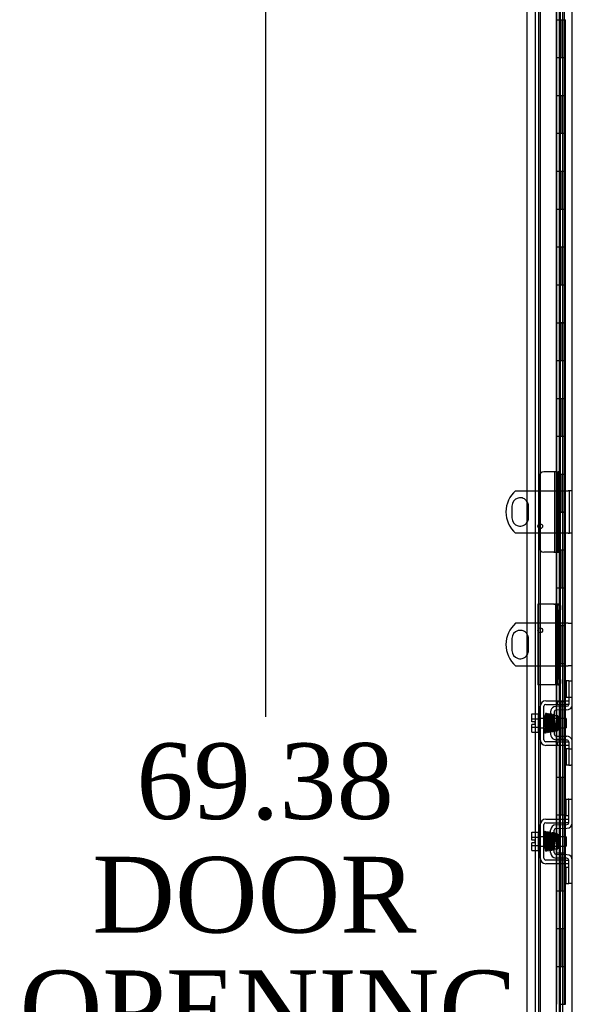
# Model space of a CAD drawing. Header units: inches. Extents: x 2 to 538, y -2 to 358.
# Tile 25 of 43: x 231 to 246, y 179 to 205. Entities that reach past the tile are written whole.
import ezdxf
from ezdxf.enums import TextEntityAlignment as Align
from ezdxf.lldxf.tags import DXFTag

# ---------------------------------------------------------------- set-up
doc = ezdxf.new("R2010")
doc.units = ezdxf.units.IN
doc.header["$MEASUREMENT"] = 0
for name, color, linetype in [('COM40153-2', 7, 'Continuous'), ('COM51496-2', 7, 'Continuous'), ('COM51497', 7, 'Continuous'), ('COM51498', 7, 'Continuous'), ('COM55595-3', 7, 'Continuous'), ('COM55597-3', 7, 'Continuous'), ('COM55607-2', 7, 'Continuous'), ('COM55730', 7, 'Continuous'), ('COM70220', 7, 'Continuous'), ('COM71182-2', 7, 'Continuous'), ('Default', 7, 'Continuous'), ('SCC19011', 7, 'Continuous'), ('SPR20280', 7, 'Continuous'), ('WAF25367', 7, 'Continuous')]:
    doc.layers.add(name, color=color, linetype=linetype)
doc.styles.add('SEACAD_Times_New_Roman', font='times.ttf')
tags = doc.linetypes.add('HIDDEN2', pattern=[0.1875, 0.125, -0.0625]).pattern_tags.tags
tags[6:7] = [DXFTag(74, 4), DXFTag(75, 0), DXFTag(340, '0'), DXFTag(46, 0.0), DXFTag(50, 0.0), DXFTag(44, 0.0), DXFTag(45, 0.0)]
tags[4:5] = [DXFTag(74, 4), DXFTag(75, 0), DXFTag(340, '0'), DXFTag(46, 0.0), DXFTag(50, 0.0), DXFTag(44, 0.0), DXFTag(45, 0.0)]
doc.dimstyles.new('HAMMOND_(STH_-_540x360)', dxfattribs={"dimtxt": 2, "dimasz": 2.5, "dimexe": 1, "dimexo": 1, "dimgap": 0.5, "dimtad": 0, "dimtih": 1, "dimtoh": 1, "dimzin": 0, "dimdsep": 46, "dimtxsty": 'SEACAD_Times_New_Roman', "dimblk1": '_SE_FILLED', "dimblk2": '_SE_FILLED', "dimsah": 1, "dimcen": 1, "dimadec": 0, "dimazin": 0, "dimtfac": 0.8, "dimtofl": 0, "dimtmove": 0, "dimatfit": 3, "dimfxl": 0, "dimtolj": 1, "dimtzin": 0, "dimarcsym": 0})

# ---------------------------------------------------------------- blocks, each defined once
blk = doc.blocks.new('SE2')
at = {"layer": 'COM40153-2', "color": 7, "linetype": 'HIDDEN2'}
for p, q in [((245.063, 189.947), (245.063, 187.822)), ((245.488, 189.947), (245.063, 189.947)), ((245.488, 189.947), (245.593, 189.947)), ((245.593, 189.947), (245.593, 189.918)), ((245.593, 189.947), (245.663, 189.947)), ((245.593, 189.804), (245.593, 189.918)), ((245.593, 189.804), (245.593, 189.47)), ((245.663, 189.918), (245.663, 189.947)), ((245.663, 189.918), (245.663, 189.804)), ((245.663, 189.47), (245.663, 189.804)), ((245.593, 189.47), (245.593, 188.299)), ((245.593, 189.47), (245.663, 189.47)), ((245.663, 189.47), (245.663, 188.299)), ((245.593, 188.299), (245.593, 187.965)), ((245.593, 188.299), (245.663, 188.299)), ((245.663, 187.965), (245.663, 188.299)), ((245.488, 187.822), (245.063, 187.822)), ((245.507, 187.822), (245.488, 187.822)), ((245.593, 187.852), (245.593, 187.965)), ((245.593, 187.852), (245.593, 187.822)), ((245.593, 187.822), (245.663, 187.822)), ((245.663, 187.965), (245.663, 187.852)), ((245.663, 187.822), (245.663, 187.852))]:
    blk.add_line(p, q, dxfattribs=at)
at = {"layer": 'COM51496-2', "color": 7, "linetype": 'HIDDEN2'}
for p, q in [((245.488, 193.448), (245.226, 193.448)), ((245.545, 193.448), (245.488, 193.448)), ((245.663, 191.323), (245.663, 193.448)), ((245.101, 191.448), (245.101, 193.323)), ((245.488, 191.323), (245.226, 191.323)), ((245.488, 191.323), (245.663, 191.323))]:
    blk.add_line(p, q, dxfattribs=at)
for centre, start, end in [((245.226, 193.323), 90, 180), ((245.226, 191.448), 180, 270)]:
    blk.add_arc(centre, 0.125, start, end, dxfattribs=at)
at = {"layer": 'COM51497', "color": 7, "linetype": 'HIDDEN2'}
for p, q in [((245.13, 186.366), (245.13, 187.257)), ((245.225, 186.366), (245.225, 187.257)), ((245.273, 187.4), (245.528, 187.4)), ((245.273, 187.305), (245.528, 187.305)), ((245.528, 187.4), (245.588, 187.4)), ((245.528, 187.305), (245.588, 187.305)), ((245.588, 187.4), (245.755, 187.4)), ((245.588, 187.305), (245.588, 187.4)), ((245.588, 187.305), (245.755, 187.305)), ((245.755, 187.4), (245.88, 187.4)), ((245.88, 187.305), (245.755, 187.305)), ((245.88, 187.343), (245.88, 187.305)), ((245.528, 186.318), (245.273, 186.318)), ((245.528, 186.223), (245.273, 186.223)), ((245.528, 186.318), (245.588, 186.318)), ((245.588, 186.223), (245.528, 186.223)), ((245.588, 186.318), (245.755, 186.318)), ((245.588, 186.223), (245.588, 186.318)), ((245.755, 186.223), (245.588, 186.223)), ((245.755, 186.318), (245.88, 186.318)), ((245.88, 186.223), (245.755, 186.223)), ((245.88, 186.318), (245.88, 186.28)), ((245.13, 183.241), (245.13, 184.132)), ((245.225, 183.241), (245.225, 184.132)), ((245.273, 184.275), (245.755, 184.275)), ((245.273, 184.18), (245.755, 184.18)), ((245.755, 184.275), (245.88, 184.275)), ((245.88, 184.18), (245.755, 184.18)), ((245.755, 183.193), (245.273, 183.193)), ((245.755, 183.098), (245.273, 183.098)), ((245.755, 183.193), (245.88, 183.193)), ((245.88, 183.098), (245.755, 183.098))]:
    blk.add_line(p, q, dxfattribs=at)
for centre, radius, start, end in [((245.273, 187.257), 0.143, 90, 180), ((245.273, 187.257), 0.048, 90, 180), ((245.273, 186.366), 0.143, 180, 270), ((245.273, 186.366), 0.048, 180, 270), ((245.273, 184.132), 0.143, 90, 180), ((245.273, 184.132), 0.048, 90, 180), ((245.273, 183.241), 0.143, 180, 270), ((245.273, 183.241), 0.048, 180, 270)]:
    blk.add_arc(centre, radius, start, end, dxfattribs=at)
at = {"layer": 'COM51498', "color": 7, "linetype": 'HIDDEN2'}
for p, q in [((245.883, 187.927), (245.816, 187.927)), ((245.816, 187.927), (245.816, 187.49)), ((245.883, 187.927), (245.883, 187.49)), ((245.883, 187.927), (245.934, 187.927)), ((245.934, 187.927), (245.975, 187.927)), ((245.883, 187.49), (245.816, 187.49)), ((245.88, 187.49), (245.88, 187.343)), ((245.934, 187.49), (245.883, 187.49)), ((245.975, 187.49), (245.934, 187.49)), ((245.544, 187.251), (245.49, 187.24)), ((245.833, 187.256), (245.544, 187.251)), ((245.403, 187.108), (245.403, 186.514)), ((245.498, 187.108), (245.498, 186.514)), ((245.593, 187.006), (245.498, 187.006)), ((245.835, 187.161), (245.546, 187.156)), ((245.593, 187.006), (245.593, 186.616)), ((245.498, 186.616), (245.593, 186.616)), ((245.546, 186.466), (245.835, 186.461)), ((245.49, 186.383), (245.544, 186.371)), ((245.544, 186.371), (245.833, 186.366)), ((245.88, 186.28), (245.88, 186.133)), ((245.883, 186.133), (245.816, 186.133)), ((245.816, 186.133), (245.816, 185.696)), ((245.883, 186.133), (245.883, 185.696)), ((245.883, 186.133), (245.934, 186.133)), ((245.934, 186.133), (245.975, 186.133)), ((245.883, 185.696), (245.816, 185.696)), ((245.883, 185.696), (245.934, 185.696)), ((245.975, 185.696), (245.934, 185.696)), ((245.816, 184.365), (245.816, 184.802)), ((245.816, 184.802), (245.866, 184.802)), ((245.88, 184.802), (245.866, 184.802)), ((245.88, 184.552), (245.88, 184.802)), ((245.88, 184.802), (245.975, 184.802)), ((245.866, 184.365), (245.816, 184.365)), ((245.866, 184.365), (245.88, 184.365)), ((245.88, 184.179), (245.88, 184.552)), ((245.544, 184.126), (245.833, 184.131)), ((245.403, 183.389), (245.403, 183.983)), ((245.498, 183.389), (245.498, 183.983)), ((245.593, 183.881), (245.498, 183.881)), ((245.546, 184.031), (245.835, 184.036)), ((245.593, 183.881), (245.593, 183.491)), ((245.498, 183.491), (245.593, 183.491)), ((245.835, 183.336), (245.546, 183.341)), ((245.833, 183.241), (245.544, 183.246)), ((245.88, 182.821), (245.88, 183.193)), ((245.816, 182.571), (245.816, 183.008)), ((245.816, 183.008), (245.866, 183.008)), ((245.88, 183.008), (245.866, 183.008)), ((245.88, 182.571), (245.88, 182.821)), ((245.816, 182.571), (245.866, 182.571)), ((245.866, 182.571), (245.88, 182.571)), ((245.975, 182.571), (245.88, 182.571))]:
    blk.add_line(p, q, dxfattribs=at)
for centre, radius, start, end in [((245.546, 187.108), 0.143, 113.3335, 180), ((245.832, 187.304), 0.048, 271, 0), ((245.832, 187.304), 0.143, 271, 333.0918), ((245.832, 187.304), 0.143, 333.0918, 0), ((245.546, 187.108), 0.048, 91, 180), ((245.546, 186.514), 0.143, 180, 246.6665), ((245.546, 186.514), 0.048, 180, 269), ((245.832, 186.318), 0.143, 26.9082, 89), ((245.832, 186.318), 0.048, 0, 89), ((245.832, 186.318), 0.143, 0, 26.9082), ((245.546, 183.983), 0.143, 91, 180), ((245.832, 184.179), 0.048, 271, 0), ((245.832, 184.179), 0.143, 271, 0), ((245.546, 183.983), 0.048, 91, 180), ((245.546, 183.389), 0.143, 180, 269), ((245.546, 183.389), 0.048, 180, 269), ((245.832, 183.193), 0.143, 0, 89), ((245.832, 183.193), 0.048, 0, 89)]:
    blk.add_arc(centre, radius, start, end, dxfattribs=at)
at = {"layer": 'COM55595-3', "color": 7, "linetype": 'Continuous'}
for p, q in [((244.788, 150.234), (244.788, 220.535)), ((245.558, 150.186), (245.558, 220.583))]:
    blk.add_line(p, q, dxfattribs=at)
at = {"layer": 'COM55595-3', "color": 7, "linetype": 'HIDDEN2'}
for p, q in [((245.663, 193.448), (245.663, 219.61)), ((245.663, 193.448), (245.594, 193.448)), ((245.594, 193.448), (245.594, 191.322)), ((245.594, 191.322), (245.663, 191.322)), ((245.663, 151.159), (245.663, 191.322))]:
    blk.add_line(p, q, dxfattribs=at)
at = {"layer": 'COM55597-3', "color": 7, "linetype": 'HIDDEN2'}
for p, q in [((245.507, 193.448), (245.507, 191.322)), ((245.599, 193.448), (245.599, 191.322)), ((245.663, 191.322), (245.663, 193.448)), ((245.599, 189.948), (245.507, 189.948)), ((245.545, 187.822), (245.545, 189.948)), ((245.594, 187.822), (245.594, 189.948)), ((245.659, 189.948), (245.599, 189.948)), ((245.659, 189.948), (245.663, 189.948)), ((245.593, 187.822), (245.507, 187.822)), ((245.663, 187.822), (245.663, 187.822))]:
    blk.add_line(p, q, dxfattribs=at)
at = {"layer": 'COM55607-2', "color": 7, "linetype": 'HIDDEN2'}
for p, q in [((245.082, 219.384), (245.082, 151.384)), ((245.627, 219.384), (245.627, 151.384)), ((245.727, 151.384), (245.727, 219.384)), ((245.677, 204.385), (245.677, 205.384)), ((245.719, 204.385), (245.719, 205.384)), ((245.764, 205.384), (245.794, 205.384)), ((245.794, 204.384), (245.794, 205.384)), ((245.622, 204.385), (245.677, 204.385)), ((245.667, 204.385), (245.794, 204.385)), ((245.667, 203.385), (245.667, 204.384)), ((245.764, 204.384), (245.794, 204.384)), ((245.789, 204.384), (245.789, 203.385)), ((245.794, 203.385), (245.794, 204.384)), ((245.622, 203.385), (245.677, 203.385)), ((245.667, 203.385), (245.794, 203.385)), ((245.677, 202.385), (245.677, 203.384)), ((245.719, 202.385), (245.719, 203.384)), ((245.764, 203.384), (245.794, 203.384)), ((245.794, 202.384), (245.794, 203.384)), ((245.622, 202.385), (245.677, 202.385)), ((245.667, 202.385), (245.794, 202.385)), ((245.667, 201.385), (245.667, 202.384)), ((245.764, 202.384), (245.794, 202.384)), ((245.789, 202.384), (245.789, 201.385)), ((245.794, 201.385), (245.794, 202.384)), ((245.622, 201.385), (245.677, 201.385)), ((245.667, 201.385), (245.794, 201.385)), ((245.677, 200.385), (245.677, 201.384)), ((245.719, 200.385), (245.719, 201.384)), ((245.764, 201.384), (245.794, 201.384)), ((245.794, 200.384), (245.794, 201.384)), ((245.622, 200.385), (245.677, 200.385)), ((245.667, 200.385), (245.794, 200.385)), ((245.667, 199.385), (245.667, 200.384)), ((245.764, 200.384), (245.794, 200.384)), ((245.789, 200.384), (245.789, 199.385)), ((245.794, 199.385), (245.794, 200.384)), ((245.622, 199.385), (245.677, 199.385)), ((245.667, 199.385), (245.794, 199.385)), ((245.677, 198.385), (245.677, 199.384)), ((245.719, 198.385), (245.719, 199.384)), ((245.764, 199.384), (245.794, 199.384)), ((245.794, 198.384), (245.794, 199.384)), ((245.622, 198.385), (245.677, 198.385)), ((245.667, 198.385), (245.794, 198.385)), ((245.667, 197.385), (245.667, 198.384)), ((245.764, 198.384), (245.794, 198.384)), ((245.789, 198.384), (245.789, 197.385)), ((245.794, 197.385), (245.794, 198.384)), ((245.622, 197.385), (245.677, 197.385)), ((245.667, 197.385), (245.794, 197.385)), ((245.677, 196.385), (245.677, 197.384)), ((245.719, 196.385), (245.719, 197.384)), ((245.764, 197.384), (245.794, 197.384)), ((245.794, 196.384), (245.794, 197.384)), ((245.622, 196.385), (245.677, 196.385)), ((245.667, 196.385), (245.794, 196.385)), ((245.667, 195.385), (245.667, 196.384)), ((245.764, 196.384), (245.794, 196.384)), ((245.789, 196.384), (245.789, 195.385)), ((245.794, 195.385), (245.794, 196.384)), ((245.622, 195.385), (245.677, 195.385)), ((245.667, 195.385), (245.794, 195.385)), ((245.677, 194.385), (245.677, 195.384)), ((245.719, 194.385), (245.719, 195.384)), ((245.764, 195.384), (245.794, 195.384)), ((245.794, 194.384), (245.794, 195.384)), ((245.622, 194.385), (245.677, 194.385)), ((245.667, 194.385), (245.794, 194.385)), ((245.667, 193.385), (245.667, 194.384)), ((245.764, 194.384), (245.794, 194.384)), ((245.789, 194.384), (245.789, 193.385)), ((245.794, 193.385), (245.794, 194.384)), ((245.622, 193.385), (245.677, 193.385)), ((245.667, 193.385), (245.794, 193.385)), ((245.677, 192.385), (245.677, 193.384)), ((245.719, 192.385), (245.719, 193.384)), ((245.764, 193.384), (245.794, 193.384)), ((245.794, 192.384), (245.794, 193.384)), ((245.622, 192.385), (245.677, 192.385)), ((245.667, 192.385), (245.794, 192.385)), ((245.667, 191.385), (245.667, 192.384)), ((245.764, 192.384), (245.794, 192.384)), ((245.789, 192.384), (245.789, 191.385)), ((245.794, 191.385), (245.794, 192.384)), ((245.622, 191.385), (245.677, 191.385)), ((245.667, 191.385), (245.794, 191.385)), ((245.677, 190.385), (245.677, 191.384)), ((245.719, 190.385), (245.719, 191.384)), ((245.764, 191.384), (245.794, 191.384)), ((245.794, 190.384), (245.794, 191.384)), ((245.622, 190.385), (245.677, 190.385)), ((245.667, 190.385), (245.794, 190.385)), ((245.667, 189.385), (245.667, 190.384)), ((245.764, 190.384), (245.794, 190.384)), ((245.789, 190.384), (245.789, 189.385)), ((245.794, 189.385), (245.794, 190.384)), ((245.622, 189.385), (245.677, 189.385)), ((245.667, 189.385), (245.794, 189.385)), ((245.677, 188.385), (245.677, 189.384)), ((245.719, 188.385), (245.719, 189.384)), ((245.764, 189.384), (245.794, 189.384)), ((245.794, 188.384), (245.794, 189.384)), ((245.622, 188.385), (245.677, 188.385)), ((245.667, 188.385), (245.794, 188.385)), ((245.667, 187.385), (245.667, 188.384)), ((245.764, 188.384), (245.794, 188.384)), ((245.789, 188.384), (245.789, 187.385)), ((245.794, 187.385), (245.794, 188.384)), ((245.622, 187.385), (245.677, 187.385)), ((245.667, 187.385), (245.794, 187.385)), ((245.677, 186.385), (245.677, 187.384)), ((245.719, 186.385), (245.719, 187.384)), ((245.764, 187.384), (245.794, 187.384)), ((245.794, 186.384), (245.794, 187.384)), ((245.622, 186.385), (245.677, 186.385)), ((245.667, 186.385), (245.794, 186.385)), ((245.667, 185.385), (245.667, 186.384)), ((245.764, 186.384), (245.794, 186.384)), ((245.789, 186.384), (245.789, 185.385)), ((245.794, 185.385), (245.794, 186.384)), ((245.622, 185.385), (245.677, 185.385)), ((245.667, 185.385), (245.794, 185.385)), ((245.677, 184.385), (245.677, 185.384)), ((245.719, 184.385), (245.719, 185.384)), ((245.764, 185.384), (245.794, 185.384)), ((245.794, 184.384), (245.794, 185.384)), ((245.622, 184.385), (245.677, 184.385)), ((245.667, 184.385), (245.794, 184.385)), ((245.667, 183.385), (245.667, 184.384)), ((245.764, 184.384), (245.794, 184.384)), ((245.789, 184.384), (245.789, 183.385)), ((245.794, 183.385), (245.794, 184.384)), ((245.622, 183.385), (245.677, 183.385)), ((245.667, 183.385), (245.794, 183.385)), ((245.677, 182.385), (245.677, 183.384)), ((245.719, 182.385), (245.719, 183.384)), ((245.764, 183.384), (245.794, 183.384)), ((245.794, 182.384), (245.794, 183.384)), ((245.622, 182.385), (245.677, 182.385)), ((245.667, 182.385), (245.794, 182.385)), ((245.667, 181.385), (245.667, 182.384)), ((245.764, 182.384), (245.794, 182.384)), ((245.789, 182.384), (245.789, 181.385)), ((245.794, 181.385), (245.794, 182.384)), ((245.622, 181.385), (245.677, 181.385)), ((245.667, 181.385), (245.794, 181.385)), ((245.677, 180.385), (245.677, 181.384)), ((245.719, 180.385), (245.719, 181.384)), ((245.764, 181.384), (245.794, 181.384)), ((245.794, 180.384), (245.794, 181.384)), ((245.622, 180.385), (245.677, 180.385)), ((245.667, 180.385), (245.794, 180.385)), ((245.667, 179.385), (245.667, 180.384)), ((245.764, 180.384), (245.794, 180.384)), ((245.789, 180.384), (245.789, 179.385)), ((245.794, 179.385), (245.794, 180.384)), ((245.622, 179.385), (245.677, 179.385)), ((245.667, 179.385), (245.794, 179.385))]:
    blk.add_line(p, q, dxfattribs=at)
at = {"layer": 'COM55607-2', "color": 7, "linetype": 'Continuous'}
for p, q in [((245.56, 206.384), (245.56, 205.384)), ((245.764, 206.384), (245.764, 205.384)), ((245.56, 205.384), (245.56, 204.384)), ((245.56, 205.384), (245.764, 205.384)), ((245.56, 205.384), (245.764, 205.384)), ((245.764, 205.384), (245.764, 204.384)), ((245.56, 204.384), (245.764, 204.384)), ((245.56, 204.384), (245.764, 204.384)), ((245.56, 204.384), (245.56, 203.384)), ((245.764, 204.384), (245.764, 203.384)), ((245.56, 203.384), (245.56, 202.384)), ((245.56, 203.384), (245.764, 203.384)), ((245.56, 203.384), (245.764, 203.384)), ((245.764, 203.384), (245.764, 202.384)), ((245.56, 202.384), (245.764, 202.384)), ((245.56, 202.384), (245.764, 202.384)), ((245.56, 202.384), (245.56, 201.384)), ((245.764, 202.384), (245.764, 201.384)), ((245.56, 201.384), (245.56, 200.384)), ((245.56, 201.384), (245.764, 201.384)), ((245.56, 201.384), (245.764, 201.384)), ((245.764, 201.384), (245.764, 200.384)), ((245.56, 200.384), (245.764, 200.384)), ((245.56, 200.384), (245.764, 200.384)), ((245.56, 200.384), (245.56, 199.384)), ((245.764, 200.384), (245.764, 199.384)), ((245.56, 199.384), (245.56, 198.384)), ((245.56, 199.384), (245.764, 199.384)), ((245.56, 199.384), (245.764, 199.384)), ((245.764, 199.384), (245.764, 198.384)), ((245.56, 198.384), (245.764, 198.384)), ((245.56, 198.384), (245.764, 198.384)), ((245.56, 198.384), (245.56, 197.384)), ((245.764, 198.384), (245.764, 197.384)), ((245.56, 197.384), (245.56, 196.384)), ((245.56, 197.384), (245.764, 197.384)), ((245.56, 197.384), (245.764, 197.384)), ((245.764, 197.384), (245.764, 196.384)), ((245.56, 196.384), (245.764, 196.384)), ((245.56, 196.384), (245.764, 196.384)), ((245.56, 196.384), (245.56, 195.384)), ((245.764, 196.384), (245.764, 195.384)), ((245.56, 195.384), (245.56, 194.384)), ((245.56, 195.384), (245.764, 195.384)), ((245.56, 195.384), (245.764, 195.384)), ((245.764, 195.384), (245.764, 194.384)), ((245.56, 194.384), (245.764, 194.384)), ((245.56, 194.384), (245.764, 194.384)), ((245.56, 194.384), (245.56, 193.384)), ((245.764, 194.384), (245.764, 193.384)), ((245.56, 193.384), (245.56, 192.384)), ((245.56, 193.384), (245.764, 193.384)), ((245.56, 193.384), (245.764, 193.384)), ((245.764, 193.384), (245.764, 192.384)), ((245.56, 192.384), (245.764, 192.384)), ((245.56, 192.384), (245.764, 192.384)), ((245.56, 192.384), (245.56, 191.384)), ((245.764, 192.384), (245.764, 191.384)), ((245.56, 191.384), (245.56, 190.384)), ((245.56, 191.384), (245.764, 191.384)), ((245.56, 191.384), (245.764, 191.384)), ((245.764, 191.384), (245.764, 190.384)), ((245.56, 190.384), (245.764, 190.384)), ((245.56, 190.384), (245.764, 190.384)), ((245.56, 190.384), (245.56, 189.384)), ((245.764, 190.384), (245.764, 189.384)), ((245.56, 189.384), (245.56, 188.384)), ((245.56, 189.384), (245.764, 189.384)), ((245.56, 189.384), (245.764, 189.384)), ((245.764, 189.384), (245.764, 188.384)), ((245.56, 188.384), (245.764, 188.384)), ((245.56, 188.384), (245.764, 188.384)), ((245.56, 188.384), (245.56, 187.384)), ((245.764, 188.384), (245.764, 187.384)), ((245.56, 187.384), (245.56, 186.384)), ((245.56, 187.384), (245.764, 187.384)), ((245.56, 187.384), (245.764, 187.384)), ((245.764, 187.384), (245.764, 186.384)), ((245.56, 186.384), (245.764, 186.384)), ((245.56, 186.384), (245.764, 186.384)), ((245.56, 186.384), (245.56, 185.384)), ((245.764, 186.384), (245.764, 185.384)), ((245.56, 185.384), (245.56, 184.384)), ((245.56, 185.384), (245.764, 185.384)), ((245.56, 185.384), (245.764, 185.384)), ((245.764, 185.384), (245.764, 184.384)), ((245.56, 184.384), (245.764, 184.384)), ((245.56, 184.384), (245.764, 184.384)), ((245.56, 184.384), (245.56, 183.384)), ((245.764, 184.384), (245.764, 183.384)), ((245.56, 183.384), (245.56, 182.384)), ((245.56, 183.384), (245.764, 183.384)), ((245.56, 183.384), (245.764, 183.384)), ((245.764, 183.384), (245.764, 182.384)), ((245.56, 182.384), (245.764, 182.384)), ((245.56, 182.384), (245.764, 182.384)), ((245.56, 182.384), (245.56, 181.384)), ((245.764, 182.384), (245.764, 181.384)), ((245.56, 181.384), (245.56, 180.384)), ((245.56, 181.384), (245.764, 181.384)), ((245.56, 181.384), (245.764, 181.384)), ((245.764, 181.384), (245.764, 180.384)), ((245.56, 180.384), (245.764, 180.384)), ((245.56, 180.384), (245.764, 180.384)), ((245.56, 180.384), (245.56, 179.384)), ((245.764, 180.384), (245.764, 179.384))]:
    blk.add_line(p, q, dxfattribs=at)
at = {"layer": 'COM55730', "color": 7, "linetype": 'Continuous'}
for p, q in [((244.479, 192.947), (244.788, 192.947)), ((244.382, 192.541), (244.382, 192.229)), ((244.788, 191.822), (244.479, 191.822)), ((244.788, 189.447), (244.479, 189.447)), ((244.382, 189.041), (244.382, 188.729)), ((244.479, 188.322), (244.788, 188.322))]:
    blk.add_line(p, q, dxfattribs=at)
at = {"layer": 'COM55730', "color": 7, "linetype": 'HIDDEN2'}
for p, q in [((244.788, 192.947), (245.867, 192.947)), ((245.903, 192.947), (245.867, 192.947)), ((245.903, 191.822), (245.903, 192.947)), ((245.975, 192.947), (245.903, 192.947)), ((244.819, 192.229), (244.819, 192.541)), ((245.867, 191.822), (244.788, 191.822)), ((245.867, 191.822), (245.903, 191.822)), ((245.975, 191.822), (245.903, 191.822)), ((245.867, 189.447), (244.788, 189.447)), ((245.867, 189.447), (245.975, 189.447)), ((244.819, 188.729), (244.819, 189.041)), ((244.788, 188.322), (245.867, 188.322)), ((245.975, 188.322), (245.867, 188.322))]:
    blk.add_line(p, q, dxfattribs=at)
for centre in [(245.128, 192.01), (245.128, 189.26)]:
    blk.add_circle(centre, 0.0625, dxfattribs=at)
at = {"layer": 'COM55730', "color": 7, "linetype": 'Continuous'}
for centre, radius, start, end in [((244.975, 192.385), 0.75, 131.4096, 228.5904), ((244.6, 192.541), 0.219, 30.7475, 180), ((244.6, 192.229), 0.219, 180, 329.2525), ((244.975, 188.885), 0.75, 131.4096, 228.5904), ((244.6, 189.041), 0.219, 30.7475, 180), ((244.6, 188.729), 0.219, 180, 329.2525)]:
    blk.add_arc(centre, radius, start, end, dxfattribs=at)
at = {"layer": 'COM55730', "color": 7, "linetype": 'HIDDEN2'}
for centre, start, end in [((244.6, 192.541), 0, 30.7475), ((244.6, 192.229), 329.2525, 0), ((244.6, 189.041), 0, 30.7475), ((244.6, 188.729), 329.2525, 0)]:
    blk.add_arc(centre, 0.219, start, end, dxfattribs=at)
at = {"layer": 'COM70220', "color": 7, "linetype": 'HIDDEN2'}
blk.add_line((245.133, 150.705), (245.133, 219.852), dxfattribs=at)
at = {"layer": 'COM71182-2', "color": 7, "linetype": 'HIDDEN2'}
blk.add_line((245.008, 150.591), (245.008, 219.966), dxfattribs=at)
at = {"layer": 'COM71182-2', "color": 7, "linetype": 'Continuous'}
blk.add_line((245.975, 150.591), (245.975, 219.966), dxfattribs=at)
at = {"layer": 'SCC19011', "color": 7, "linetype": 'HIDDEN2'}
for p, q in [((244.904, 187.052), (245.085, 187.052)), ((244.904, 186.92), (244.904, 187.052)), ((244.904, 186.92), (245.085, 186.92)), ((244.904, 186.845), (244.904, 186.92)), ((244.999, 186.845), (244.904, 186.845)), ((244.904, 186.703), (244.904, 186.777)), ((244.999, 186.777), (244.904, 186.777)), ((244.904, 186.703), (245.085, 186.703)), ((244.904, 186.57), (244.904, 186.703)), ((244.999, 186.777), (244.999, 186.845)), ((245.817, 186.933), (245.085, 186.933)), ((245.085, 186.689), (245.817, 186.689)), ((245.817, 186.933), (245.817, 186.689)), ((244.904, 186.57), (245.085, 186.57)), ((244.904, 183.927), (245.085, 183.927)), ((244.904, 183.795), (244.904, 183.927)), ((244.904, 183.795), (245.085, 183.795)), ((244.904, 183.72), (244.904, 183.795)), ((244.999, 183.72), (244.904, 183.72)), ((244.904, 183.578), (244.904, 183.652)), ((244.999, 183.652), (244.904, 183.652)), ((244.904, 183.578), (245.085, 183.578)), ((244.904, 183.445), (244.904, 183.578)), ((244.999, 183.652), (244.999, 183.72)), ((245.817, 183.808), (245.085, 183.808)), ((245.085, 183.564), (245.817, 183.564)), ((245.817, 183.808), (245.817, 183.564)), ((244.904, 183.445), (245.085, 183.445))]:
    blk.add_line(p, q, dxfattribs=at)
at = {"layer": 'SPR20280', "color": 7, "linetype": 'HIDDEN2'}
for p, q in [((245.507, 186.811), (245.537, 186.811)), ((245.537, 183.686), (245.502, 183.686))]:
    blk.add_line(p, q, dxfattribs=at)
for centre, radius, start, end in [((250.175, 186.989), 4.954, 180.0627, 184.8324), ((250.147, 186.988), 4.891, 180.0417, 184.8553), ((250.175, 183.509), 4.954, 175.1676, 179.9373), ((245.357, 183.911), 0.0181, 0.2962, 180.6354), ((250.147, 183.51), 4.891, 179.5941, 179.9583)]:
    blk.add_arc(centre, radius, start, end, dxfattribs=at)
blk.add_ellipse((245.239, 186.984), major_axis=(0.0175, 0), ratio=0.707107, start_param=0.007092, end_param=3.171396, dxfattribs=at)
blk.add_ellipse((245.239, 183.514), major_axis=(0.0175, 0), ratio=0.707107, dxfattribs=at)
for points, knots in [([(245.262, 187.038), (245.261, 187.029), (245.26, 187.004), (245.258, 186.968), (245.257, 186.954)], [0.1067733, 0.1067733, 0.1067733, 0.1067733, 0.2186198, 0.288347, 0.288347, 0.288347, 0.288347]), ([(245.301, 187.047), (245.3, 187.05), (245.299, 187.056), (245.294, 187.063), (245.286, 187.066), (245.279, 187.066), (245.273, 187.064), (245.268, 187.059), (245.265, 187.054), (245.265, 187.05), (245.264, 187.048)], [0, 0, 0, 0, 0.156089, 0.311601, 0.454811, 0.580816, 0.702069, 0.815536, 0.915769, 1, 1, 1, 1]), ([(245.265, 187.047), (245.266, 187.043), (245.268, 187.036), (245.271, 186.987), (245.274, 186.912), (245.277, 186.833), (245.279, 186.768), (245.281, 186.719), (245.282, 186.674), (245.284, 186.634), (245.286, 186.602), (245.288, 186.581), (245.29, 186.573), (245.291, 186.573), (245.291, 186.573)], [0, 0, 0, 0, 0.1061362, 0.2174647, 0.333926, 0.4557017, 0.5188968, 0.5834438, 0.6493904, 0.7166983, 0.7853922, 0.8555186, 0.9270505, 0.9466489, 0.9466489, 0.9466489, 0.9466489]), ([(245.324, 186.584), (245.324, 186.584), (245.323, 186.585), (245.32, 186.608), (245.318, 186.657), (245.316, 186.709), (245.314, 186.754), (245.313, 186.803), (245.311, 186.853), (245.309, 186.903), (245.307, 186.949), (245.306, 186.99), (245.304, 187.022), (245.302, 187.044), (245.301, 187.048), (245.3, 187.05)], [0.0603561, 0.0603561, 0.0603561, 0.0603561, 0.1038936, 0.2137208, 0.3293588, 0.3897246, 0.4515679, 0.5148967, 0.5797272, 0.6460597, 0.7138612, 0.7831568, 0.8539667, 0.9262377, 1, 1, 1, 1]), ([(245.313, 187.038), (245.312, 187.03), (245.311, 187.016), (245.309, 186.977), (245.308, 186.953), (245.307, 186.949)], [0, 0, 0, 0, 0.1246717, 0.2494602, 0.2700157, 0.2700157, 0.2700157, 0.2700157]), ([(245.349, 187.04), (245.349, 187.041), (245.349, 187.042), (245.349, 187.045), (245.348, 187.048), (245.346, 187.051), (245.344, 187.053), (245.341, 187.055), (245.338, 187.057), (245.333, 187.058), (245.327, 187.057), (245.32, 187.053), (245.314, 187.044), (245.313, 187.038), (245.313, 187.034)], [0, 0, 0, 0, 0.042091, 0.081647, 0.120191, 0.15929, 0.200316, 0.244307, 0.29197, 0.343782, 0.463061, 0.615509, 0.797242, 1, 1, 1, 1]), ([(245.315, 187.035), (245.316, 187.036), (245.317, 187.034), (245.319, 187.009), (245.322, 186.96), (245.324, 186.909), (245.326, 186.865), (245.327, 186.817), (245.329, 186.769), (245.331, 186.721), (245.332, 186.677), (245.334, 186.639), (245.336, 186.609), (245.338, 186.589), (245.339, 186.586), (245.34, 186.584)], [0.053432, 0.053432, 0.053432, 0.053432, 0.1058673, 0.2171381, 0.3338118, 0.3944484, 0.4564245, 0.5197508, 0.5844221, 0.6504012, 0.7176964, 0.7863335, 0.8562538, 0.9274659, 1, 1, 1, 1]), ([(245.375, 186.588), (245.374, 186.59), (245.372, 186.596), (245.369, 186.642), (245.366, 186.7), (245.364, 186.756), (245.363, 186.803), (245.361, 186.851), (245.359, 186.898), (245.358, 186.943), (245.356, 186.982), (245.354, 187.014), (245.352, 187.036), (245.35, 187.044), (245.349, 187.045), (245.349, 187.044)], [0, 0, 0, 0, 0.1045038, 0.2144634, 0.330083, 0.3903051, 0.451994, 0.5151688, 0.5798125, 0.6459641, 0.7136653, 0.7828829, 0.8536605, 0.9260423, 0.9527188, 0.9527188, 0.9527188, 0.9527188]), ([(245.364, 187.032), (245.363, 187.027), (245.361, 187.005), (245.358, 186.966), (245.357, 186.943)], [0.1071892, 0.1071892, 0.1071892, 0.1071892, 0.2193565, 0.3334396, 0.3334396, 0.3334396, 0.3334396]), ([(245.402, 187.027), (245.401, 187.032), (245.4, 187.038), (245.393, 187.046), (245.388, 187.049), (245.383, 187.05), (245.379, 187.05), (245.376, 187.049), (245.372, 187.047), (245.369, 187.044), (245.367, 187.04), (245.366, 187.036), (245.365, 187.034), (245.365, 187.032)], [0, 0, 0, 0, 0.314139, 0.451364, 0.572135, 0.625408, 0.67627, 0.728029, 0.781154, 0.835554, 0.89067, 0.945715, 1, 1, 1, 1]), ([(245.366, 187.029), (245.367, 187.023), (245.369, 187.012), (245.371, 186.975), (245.373, 186.929), (245.375, 186.879), (245.377, 186.829), (245.379, 186.769), (245.381, 186.705), (245.384, 186.651), (245.386, 186.615), (245.389, 186.596), (245.391, 186.587), (245.395, 186.581), (245.401, 186.577), (245.408, 186.576), (245.415, 186.577), (245.421, 186.582), (245.424, 186.588), (245.427, 186.6), (245.429, 186.627), (245.431, 186.661), (245.432, 186.68), (245.432, 186.687)], [0, 0, 0, 0, 0.0498062, 0.0966276, 0.140488, 0.1813946, 0.2193247, 0.2542949, 0.3151029, 0.3652644, 0.4095039, 0.4485899, 0.4658122, 0.4799438, 0.4861373, 0.4916742, 0.500166, 0.5061157, 0.5157515, 0.5507685, 0.6061814, 0.6406611, 0.6597863, 0.6597863, 0.6597863, 0.6597863]), ([(245.422, 186.605), (245.422, 186.605), (245.421, 186.611), (245.42, 186.634), (245.418, 186.668), (245.416, 186.707), (245.414, 186.758), (245.412, 186.818), (245.41, 186.885), (245.407, 186.951), (245.404, 187.008), (245.402, 187.023), (245.401, 187.031)], [0.5362763, 0.5362763, 0.5362763, 0.5362763, 0.5625298, 0.6122564, 0.6441552, 0.6807294, 0.7220204, 0.7680595, 0.8188387, 0.874429, 0.9347864, 1, 1, 1, 1]), ([(245.45, 187.025), (245.45, 187.026), (245.45, 187.029), (245.448, 187.033), (245.446, 187.036), (245.442, 187.04), (245.436, 187.043), (245.429, 187.043), (245.422, 187.04), (245.417, 187.035), (245.415, 187.029), (245.414, 187.025), (245.414, 187.023)], [0, 0, 0, 0, 0.063176, 0.129473, 0.197366, 0.265212, 0.394679, 0.515177, 0.639946, 0.76535, 0.886036, 1, 1, 1, 1]), ([(245.415, 187.022), (245.416, 187.021), (245.418, 187.017), (245.42, 186.979), (245.423, 186.916), (245.426, 186.847), (245.428, 186.788), (245.43, 186.744), (245.432, 186.701), (245.434, 186.663), (245.435, 186.632), (245.437, 186.61), (245.439, 186.599), (245.44, 186.599), (245.44, 186.599)], [0.0138524, 0.0138524, 0.0138524, 0.0138524, 0.1062824, 0.2178177, 0.3344917, 0.4564531, 0.5197117, 0.5842959, 0.6502411, 0.7175013, 0.7860951, 0.8560626, 0.9273599, 0.9665702, 0.9665702, 0.9665702, 0.9665702]), ([(245.474, 186.606), (245.474, 186.606), (245.473, 186.608), (245.47, 186.636), (245.467, 186.684), (245.465, 186.733), (245.464, 186.775), (245.462, 186.819), (245.46, 186.864), (245.459, 186.908), (245.457, 186.948), (245.455, 186.983), (245.453, 187.009), (245.451, 187.025), (245.45, 187.026), (245.45, 187.027)], [0.0386163, 0.0386163, 0.0386163, 0.0386163, 0.1041999, 0.2141673, 0.3298094, 0.3901346, 0.4519229, 0.5151799, 0.5799285, 0.646185, 0.7139159, 0.7831552, 0.853933, 0.9262015, 0.98991, 0.98991, 0.98991, 0.98991]), ([(245.524, 186.612), (245.523, 186.615), (245.522, 186.622), (245.519, 186.653), (245.517, 186.693), (245.515, 186.738), (245.513, 186.785), (245.511, 186.841), (245.509, 186.902), (245.506, 186.955), (245.504, 186.992), (245.502, 187.012), (245.498, 187.029), (245.483, 187.036), (245.474, 187.033), (245.468, 187.028), (245.462, 187.016), (245.461, 186.995), (245.459, 186.956), (245.458, 186.94), (245.458, 186.934)], [0, 0, 0, 0, 0.0490707, 0.0953048, 0.1387054, 0.1792209, 0.2168158, 0.2514794, 0.3116129, 0.3613366, 0.4052099, 0.4436728, 0.4786903, 0.4958188, 0.5072076, 0.5145844, 0.52541, 0.6107603, 0.6434618, 0.6599898, 0.6599898, 0.6599898, 0.6599898]), ([(245.468, 187.006), (245.468, 187.006), (245.468, 187), (245.47, 186.979), (245.472, 186.944), (245.474, 186.906), (245.476, 186.856), (245.478, 186.797), (245.48, 186.734), (245.483, 186.674), (245.486, 186.624), (245.488, 186.614), (245.489, 186.609)], [0.5328988, 0.5328988, 0.5328988, 0.5328988, 0.5569074, 0.6092128, 0.6423045, 0.6799166, 0.7220481, 0.7687139, 0.8198491, 0.8754774, 0.935522, 1, 1, 1, 1]), ([(245.375, 186.584), (245.376, 186.587), (245.378, 186.593), (245.38, 186.632), (245.382, 186.666), (245.382, 186.681)], [0, 0, 0, 0, 0.1086563, 0.2221233, 0.29424, 0.29424, 0.29424, 0.29424]), ([(245.476, 186.602), (245.477, 186.607), (245.478, 186.615), (245.48, 186.648), (245.482, 186.676), (245.483, 186.691)], [0, 0, 0, 0, 0.0498287, 0.096661, 0.1398853, 0.1398853, 0.1398853, 0.1398853]), ([(245.526, 186.609), (245.526, 186.61), (245.527, 186.617), (245.529, 186.636), (245.531, 186.661), (245.532, 186.693), (245.534, 186.73), (245.536, 186.77), (245.537, 186.796), (245.537, 186.811)], [0.1262894, 0.1262894, 0.1262894, 0.1262894, 0.2522008, 0.3777822, 0.5029693, 0.6277666, 0.7522043, 0.8763068, 1, 1, 1, 1]), ([(245.238, 186.576), (245.238, 186.573), (245.239, 186.568), (245.243, 186.56), (245.249, 186.555), (245.255, 186.553), (245.259, 186.553), (245.263, 186.554), (245.266, 186.555), (245.269, 186.558), (245.271, 186.561), (245.273, 186.564), (245.274, 186.567), (245.274, 186.57), (245.274, 186.571)], [0, 0, 0, 0, 0.174153, 0.333945, 0.47646, 0.59716, 0.649734, 0.701139, 0.752042, 0.802639, 0.852867, 0.902545, 0.951555, 1, 1, 1, 1]), ([(245.276, 186.573), (245.277, 186.579), (245.279, 186.604), (245.281, 186.648), (245.283, 186.674)], [0.1085336, 0.1085336, 0.1085336, 0.1085336, 0.2217151, 0.3383123, 0.3383123, 0.3383123, 0.3383123]), ([(245.291, 186.575), (245.291, 186.574), (245.291, 186.573), (245.292, 186.571), (245.294, 186.568), (245.296, 186.566), (245.299, 186.564), (245.302, 186.562), (245.306, 186.561), (245.312, 186.562), (245.32, 186.567), (245.326, 186.576), (245.327, 186.582), (245.327, 186.587)], [0.0725895, 0.0725895, 0.0725895, 0.0725895, 0.0862289, 0.1249883, 0.163044, 0.2021154, 0.2436891, 0.2889083, 0.338607, 0.4554382, 0.607761, 0.7920008, 1, 1, 1, 1]), ([(245.326, 186.582), (245.327, 186.59), (245.329, 186.606), (245.331, 186.647), (245.332, 186.672), (245.332, 186.676)], [0, 0, 0, 0, 0.1263356, 0.2522274, 0.2747382, 0.2747382, 0.2747382, 0.2747382]), ([(245.339, 186.587), (245.34, 186.584), (245.34, 186.58), (245.344, 186.575), (245.348, 186.571), (245.354, 186.569), (245.361, 186.568), (245.367, 186.571), (245.372, 186.576), (245.375, 186.581), (245.375, 186.585), (245.375, 186.587)], [0, 0, 0, 0, 0.147667, 0.223434, 0.298136, 0.43794, 0.563031, 0.685887, 0.803032, 0.90871, 1, 1, 1, 1]), ([(245.44, 186.602), (245.44, 186.601), (245.44, 186.599), (245.441, 186.597), (245.442, 186.594), (245.443, 186.591), (245.446, 186.589), (245.449, 186.586), (245.455, 186.584), (245.462, 186.585), (245.469, 186.589), (245.475, 186.597), (245.476, 186.602), (245.476, 186.606)], [0, 0, 0, 0, 0.035882, 0.073188, 0.112909, 0.155738, 0.202044, 0.251913, 0.361271, 0.485727, 0.637722, 0.812554, 1, 1, 1, 1]), ([(245.489, 186.612), (245.489, 186.609), (245.49, 186.603), (245.496, 186.596), (245.503, 186.592), (245.51, 186.592), (245.517, 186.594), (245.522, 186.599), (245.524, 186.604), (245.525, 186.608), (245.525, 186.61)], [0, 0, 0, 0, 0.171749, 0.337669, 0.486578, 0.613302, 0.730062, 0.835396, 0.925606, 1, 1, 1, 1]), ([(245.274, 183.929), (245.274, 183.929), (245.274, 183.93), (245.274, 183.932), (245.273, 183.935), (245.271, 183.938), (245.269, 183.94), (245.266, 183.942), (245.263, 183.944), (245.259, 183.945), (245.253, 183.944), (245.245, 183.94), (245.24, 183.932), (245.239, 183.926), (245.238, 183.922)], [0.0247586, 0.0247586, 0.0247586, 0.0247586, 0.0394799, 0.0780267, 0.1170502, 0.1577954, 0.2011902, 0.2478129, 0.2979655, 0.3517973, 0.4729948, 0.6248981, 0.8034762, 1, 1, 1, 1]), ([(245.24, 183.923), (245.241, 183.923), (245.242, 183.921), (245.245, 183.89), (245.247, 183.836), (245.249, 183.781), (245.251, 183.734), (245.252, 183.684), (245.254, 183.633), (245.256, 183.583), (245.258, 183.538), (245.26, 183.499), (245.261, 183.469), (245.263, 183.451), (245.264, 183.449), (245.265, 183.448)], [0.041658, 0.041658, 0.041658, 0.041658, 0.1062331, 0.2177365, 0.3345116, 0.3951575, 0.4571173, 0.5204025, 0.5850154, 0.650919, 0.7181243, 0.7866617, 0.856475, 0.927577, 0.9945625, 0.9945625, 0.9945625, 0.9945625]), ([(245.3, 183.452), (245.299, 183.453), (245.297, 183.458), (245.294, 183.502), (245.292, 183.562), (245.29, 183.62), (245.288, 183.668), (245.286, 183.719), (245.285, 183.769), (245.283, 183.817), (245.281, 183.859), (245.279, 183.894), (245.277, 183.919), (245.276, 183.93), (245.275, 183.93), (245.274, 183.93)], [0.0084013, 0.0084013, 0.0084013, 0.0084013, 0.1047673, 0.2149815, 0.3308118, 0.3911182, 0.4528716, 0.5160814, 0.5807303, 0.6468516, 0.7144807, 0.783578, 0.8541849, 0.926338, 0.9626406, 0.9626406, 0.9626406, 0.9626406]), ([(245.289, 183.921), (245.288, 183.917), (245.286, 183.895), (245.284, 183.853), (245.283, 183.827), (245.282, 183.825)], [0.1075026, 0.1075026, 0.1075026, 0.1075026, 0.219859, 0.336958, 0.3455788, 0.3455788, 0.3455788, 0.3455788]), ([(245.327, 183.911), (245.327, 183.917), (245.326, 183.924), (245.318, 183.933), (245.313, 183.935), (245.308, 183.936), (245.305, 183.936), (245.301, 183.935), (245.298, 183.933), (245.294, 183.93), (245.292, 183.927), (245.291, 183.923), (245.291, 183.92), (245.291, 183.919)], [0, 0, 0, 0, 0.337377, 0.476585, 0.593946, 0.643993, 0.690857, 0.738213, 0.787078, 0.837877, 0.890521, 0.944659, 1, 1, 1, 1]), ([(245.291, 183.914), (245.292, 183.906), (245.294, 183.89), (245.297, 183.835), (245.3, 183.765), (245.302, 183.685), (245.305, 183.605), (245.308, 183.536), (245.311, 183.482), (245.312, 183.467), (245.313, 183.46)], [0, 0, 0, 0, 0.125356, 0.250547, 0.375714, 0.500726, 0.625702, 0.75054, 0.875328, 1, 1, 1, 1]), ([(245.348, 183.462), (245.347, 183.469), (245.346, 183.484), (245.343, 183.536), (245.34, 183.606), (245.337, 183.685), (245.335, 183.765), (245.332, 183.836), (245.329, 183.892), (245.327, 183.907), (245.326, 183.916)], [0, 0, 0, 0, 0.123677, 0.247763, 0.372182, 0.497025, 0.622181, 0.747773, 0.873664, 1, 1, 1, 1]), ([(245.34, 183.913), (245.339, 183.911), (245.337, 183.904), (245.335, 183.865), (245.333, 183.834), (245.333, 183.822)], [0, 0, 0, 0, 0.1069729, 0.2190176, 0.2772299, 0.2772299, 0.2772299, 0.2772299]), ([(245.34, 183.91), (245.341, 183.908), (245.343, 183.902), (245.346, 183.858), (245.349, 183.789), (245.351, 183.715), (245.354, 183.654), (245.355, 183.607), (245.357, 183.563), (245.359, 183.524), (245.361, 183.492), (245.363, 183.471), (245.364, 183.462), (245.365, 183.461), (245.365, 183.461)], [0.0031575, 0.0031575, 0.0031575, 0.0031575, 0.106276, 0.2177664, 0.3343795, 0.4562757, 0.5195077, 0.5840716, 0.6500082, 0.7172741, 0.7858907, 0.8559002, 0.9272657, 0.9562295, 0.9562295, 0.9562295, 0.9562295]), ([(245.399, 183.47), (245.399, 183.47), (245.398, 183.471), (245.395, 183.497), (245.393, 183.546), (245.391, 183.596), (245.389, 183.64), (245.387, 183.686), (245.386, 183.734), (245.384, 183.781), (245.382, 183.824), (245.38, 183.862), (245.379, 183.891), (245.377, 183.91), (245.375, 183.912), (245.375, 183.914)], [0.0493682, 0.0493682, 0.0493682, 0.0493682, 0.1041505, 0.2141198, 0.3297994, 0.3901531, 0.4519694, 0.5152557, 0.5800319, 0.6463064, 0.7140466, 0.7832821, 0.8540388, 0.9262663, 0.9997798, 0.9997798, 0.9997798, 0.9997798]), ([(245.449, 183.475), (245.449, 183.477), (245.447, 183.483), (245.445, 183.514), (245.443, 183.554), (245.441, 183.601), (245.439, 183.65), (245.437, 183.709), (245.434, 183.774), (245.432, 183.832), (245.429, 183.872), (245.428, 183.895), (245.423, 183.915), (245.408, 183.923), (245.396, 183.919), (245.384, 183.901), (245.387, 183.883), (245.384, 183.841), (245.383, 183.823), (245.382, 183.816)], [0, 0, 0, 0, 0.0490853, 0.0953348, 0.138754, 0.179289, 0.2169083, 0.2516014, 0.3118083, 0.3615871, 0.4054901, 0.4439435, 0.4809307, 0.5004287, 0.5128196, 0.5303259, 0.613166, 0.6452574, 0.6654469, 0.6654469, 0.6654469, 0.6654469]), ([(245.393, 183.893), (245.393, 183.893), (245.393, 183.887), (245.395, 183.863), (245.397, 183.824), (245.399, 183.782), (245.401, 183.728), (245.403, 183.665), (245.406, 183.597), (245.408, 183.535), (245.411, 183.485), (245.413, 183.476), (245.415, 183.471)], [0.5252176, 0.5252176, 0.5252176, 0.5252176, 0.5500519, 0.604828, 0.6390024, 0.6775462, 0.720453, 0.7677407, 0.8193455, 0.8752892, 0.9355028, 1, 1, 1, 1]), ([(245.438, 183.893), (245.437, 183.888), (245.435, 183.866), (245.433, 183.831), (245.432, 183.812)], [0.1070599, 0.1070599, 0.1070599, 0.1070599, 0.2191639, 0.3205784, 0.3205784, 0.3205784, 0.3205784]), ([(245.476, 183.892), (245.476, 183.895), (245.475, 183.901), (245.47, 183.909), (245.463, 183.913), (245.456, 183.914), (245.45, 183.912), (245.446, 183.91), (245.444, 183.907), (245.442, 183.905), (245.441, 183.902), (245.44, 183.899), (245.44, 183.897), (245.44, 183.896)], [0, 0, 0, 0, 0.180774, 0.350248, 0.499828, 0.623642, 0.733222, 0.784403, 0.832779, 0.878274, 0.921007, 0.961361, 1, 1, 1, 1]), ([(245.441, 183.893), (245.442, 183.888), (245.443, 183.88), (245.446, 183.846), (245.448, 183.804), (245.45, 183.758), (245.451, 183.71), (245.454, 183.653), (245.456, 183.593), (245.459, 183.54), (245.461, 183.504), (245.464, 183.483), (245.465, 183.471), (245.476, 183.464), (245.483, 183.463), (245.489, 183.464), (245.496, 183.469), (245.503, 183.481), (245.503, 183.501), (245.506, 183.547), (245.508, 183.587), (245.51, 183.637), (245.512, 183.675), (245.513, 183.694)], [0, 0, 0, 0, 0.0498633, 0.0967385, 0.1406512, 0.1816033, 0.2195732, 0.2545774, 0.3154247, 0.3656068, 0.4098144, 0.4487671, 0.4816097, 0.4890997, 0.4961127, 0.5067247, 0.5137429, 0.5238234, 0.6105101, 0.6438897, 0.68173, 0.7239908, 0.7702749, 0.7702749, 0.7702749, 0.7702749]), ([(245.497, 183.492), (245.497, 183.492), (245.496, 183.498), (245.495, 183.521), (245.493, 183.554), (245.491, 183.593), (245.489, 183.642), (245.487, 183.7), (245.484, 183.763), (245.482, 183.825), (245.479, 183.876), (245.477, 183.889), (245.476, 183.896)], [0.5312571, 0.5312571, 0.5312571, 0.5312571, 0.5585929, 0.6096433, 0.6421085, 0.6791741, 0.7208841, 0.7672768, 0.8183419, 0.8741554, 0.9346781, 1, 1, 1, 1]), ([(245.489, 183.889), (245.488, 183.886), (245.487, 183.879), (245.485, 183.848), (245.483, 183.821), (245.482, 183.807)], [0, 0, 0, 0, 0.0491727, 0.0954645, 0.1386905, 0.1386905, 0.1386905, 0.1386905]), ([(245.525, 183.888), (245.525, 183.89), (245.525, 183.892), (245.523, 183.896), (245.521, 183.9), (245.518, 183.903), (245.514, 183.905), (245.509, 183.906), (245.504, 183.906), (245.497, 183.903), (245.492, 183.898), (245.489, 183.892), (245.489, 183.888), (245.489, 183.886)], [0, 0, 0, 0, 0.058977, 0.121112, 0.184968, 0.249019, 0.31194, 0.372841, 0.48981, 0.614536, 0.743768, 0.872723, 1, 1, 1, 1]), ([(245.49, 183.885), (245.49, 183.885), (245.491, 183.885), (245.493, 183.876), (245.494, 183.859), (245.496, 183.835), (245.497, 183.803), (245.499, 183.768), (245.501, 183.727), (245.502, 183.702), (245.502, 183.686)], [0.0491745, 0.0491745, 0.0491745, 0.0491745, 0.1247815, 0.2496118, 0.3745487, 0.4995316, 0.6245497, 0.7496304, 0.874808, 1, 1, 1, 1]), ([(245.537, 183.686), (245.537, 183.702), (245.536, 183.727), (245.534, 183.768), (245.532, 183.805), (245.531, 183.837), (245.529, 183.862), (245.527, 183.88), (245.526, 183.89), (245.525, 183.891), (245.525, 183.891)], [0, 0, 0, 0, 0.1236932, 0.2477957, 0.3722334, 0.4970307, 0.6222178, 0.7477992, 0.8737106, 0.9604174, 0.9604174, 0.9604174, 0.9604174]), ([(245.45, 183.471), (245.451, 183.473), (245.452, 183.477), (245.455, 183.513), (245.457, 183.547), (245.457, 183.563)], [0.0098951, 0.0098951, 0.0098951, 0.0098951, 0.1087958, 0.2223565, 0.3065223, 0.3065223, 0.3065223, 0.3065223]), ([(245.264, 183.45), (245.265, 183.448), (245.265, 183.446), (245.266, 183.442), (245.269, 183.438), (245.273, 183.434), (245.279, 183.432), (245.286, 183.432), (245.292, 183.434), (245.297, 183.439), (245.3, 183.445), (245.3, 183.449), (245.301, 183.451)], [0, 0, 0, 0, 0.065589, 0.134096, 0.204, 0.273642, 0.405923, 0.527776, 0.652215, 0.775569, 0.89228, 1, 1, 1, 1]), ([(245.3, 183.448), (245.301, 183.452), (245.303, 183.46), (245.305, 183.502), (245.307, 183.536), (245.307, 183.549)], [0, 0, 0, 0, 0.1087369, 0.2223139, 0.2823724, 0.2823724, 0.2823724, 0.2823724]), ([(245.313, 183.464), (245.313, 183.459), (245.314, 183.452), (245.321, 183.444), (245.327, 183.441), (245.332, 183.44), (245.335, 183.44), (245.339, 183.442), (245.342, 183.443), (245.345, 183.446), (245.348, 183.45), (245.349, 183.454), (245.349, 183.456), (245.349, 183.458)], [0, 0, 0, 0, 0.324319, 0.462115, 0.581304, 0.633213, 0.682431, 0.732423, 0.783847, 0.836789, 0.89085, 0.94542, 1, 1, 1, 1]), ([(245.351, 183.457), (245.352, 183.462), (245.354, 183.484), (245.356, 183.527), (245.357, 183.553), (245.357, 183.555)], [0.1089671, 0.1089671, 0.1089671, 0.1089671, 0.2224256, 0.3403895, 0.3502806, 0.3502806, 0.3502806, 0.3502806]), ([(245.365, 183.463), (245.366, 183.462), (245.366, 183.46), (245.367, 183.457), (245.369, 183.455), (245.371, 183.452), (245.373, 183.45), (245.377, 183.449), (245.381, 183.448), (245.387, 183.449), (245.395, 183.453), (245.4, 183.461), (245.401, 183.467), (245.402, 183.471)], [0.0423433, 0.0423433, 0.0423433, 0.0423433, 0.0780693, 0.1166064, 0.1566075, 0.1991192, 0.2448555, 0.2942488, 0.3475582, 0.468612, 0.6213089, 0.801496, 1, 1, 1, 1]), ([(245.401, 183.467), (245.402, 183.473), (245.403, 183.483), (245.406, 183.518), (245.407, 183.546), (245.408, 183.559)], [0, 0, 0, 0, 0.0497131, 0.0964498, 0.1332447, 0.1332447, 0.1332447, 0.1332447]), ([(245.414, 183.474), (245.414, 183.471), (245.415, 183.466), (245.421, 183.459), (245.428, 183.455), (245.435, 183.455), (245.442, 183.458), (245.447, 183.462), (245.45, 183.468), (245.45, 183.471), (245.45, 183.473)], [0, 0, 0, 0, 0.160978, 0.319941, 0.465269, 0.591846, 0.711965, 0.822973, 0.919786, 1, 1, 1, 1])]:
    blk.add_open_spline(points, degree=3, knots=knots, dxfattribs=at)
for points in [[(245.399, 187.028), (245.399, 187.029), (245.399, 187.029), (245.399, 187.029)], [(245.474, 183.892), (245.474, 183.893), (245.474, 183.893), (245.475, 183.892)]]:
    blk.add_open_spline(points, degree=3, dxfattribs=at)
at = {"layer": 'WAF25367', "color": 7, "linetype": 'HIDDEN2'}
for p, q in [((245.085, 186.561), (245.085, 187.061)), ((245.13, 187.061), (245.085, 187.061)), ((245.085, 186.561), (245.13, 186.561)), ((245.085, 183.436), (245.085, 183.936)), ((245.13, 183.936), (245.085, 183.936)), ((245.085, 183.436), (245.13, 183.436))]:
    blk.add_line(p, q, dxfattribs=at)
blk = doc.blocks.new('DMBLK3140')
at = {"layer": 'Default', "linetype": 'Continuous'}
for points in [[(237.463, 217.466), (238.296, 217.466), (237.88, 219.966)], [(237.463, 153.091), (237.88, 150.591), (238.296, 153.091)]]:
    blk.add_hatch(color=7, dxfattribs=at).paths.add_polyline_path(points)
at = {"layer": 'Default', "color": 7, "linetype": 'Continuous'}
for p, q in [((244.008, 219.966), (236.88, 219.966)), ((237.88, 219.966), (237.88, 186.979)), ((237.88, 177.579), (237.88, 150.591)), ((244.008, 150.591), (236.88, 150.591))]:
    blk.add_line(p, q, dxfattribs=at)
at = {"layer": 'Default', "color": 7, "linetype": 'Continuous', "style": 'SEACAD_Times_New_Roman'}
for s, p in [('69.38', (234.467, 186.279)), ('DOOR ', (233.306, 183.279)), ('OPENING', (231.387, 180.279))]:
    blk.add_text(s, height=2, dxfattribs=at).set_placement(p, align=Align.TOP_LEFT)
blk = doc.blocks.new('_SE_FILLED')
at = {"color": 0}
blk.add_line((0, 0), (-1, 0), dxfattribs=at)
blk.add_solid([(0, 0), (-1, -0.1665), (-1, 0.1665), (0, 0)], dxfattribs=at)

msp = doc.modelspace()

# ---------------------------------------------------------------- block references
at = {"layer": 'Default'}
msp.add_blockref('SE2', (0, 0), dxfattribs=at)

# ---------------------------------------------------------------- dimensions: what is measured, and where the dimension line sits
at = {"layer": 'Default', "color": 7, "linetype": 'Continuous'}
dim = msp.add_linear_dim(base=(237.879804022, 219.966415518), p1=(245.927404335, 219.966415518), p2=(245.927404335, 150.591415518), angle=270, text='\\A1;<>\\PDOOR \\XOPENING', dimstyle='HAMMOND_(STH_-_540x360)', dxfattribs=at)
dim.commit()
dim.dimension.update_dxf_attribs({"geometry": 'DMBLK3140', "text_midpoint": (237.879804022, 185.278915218), "dimtype": 161})

doc.saveas('drawing.dxf')
